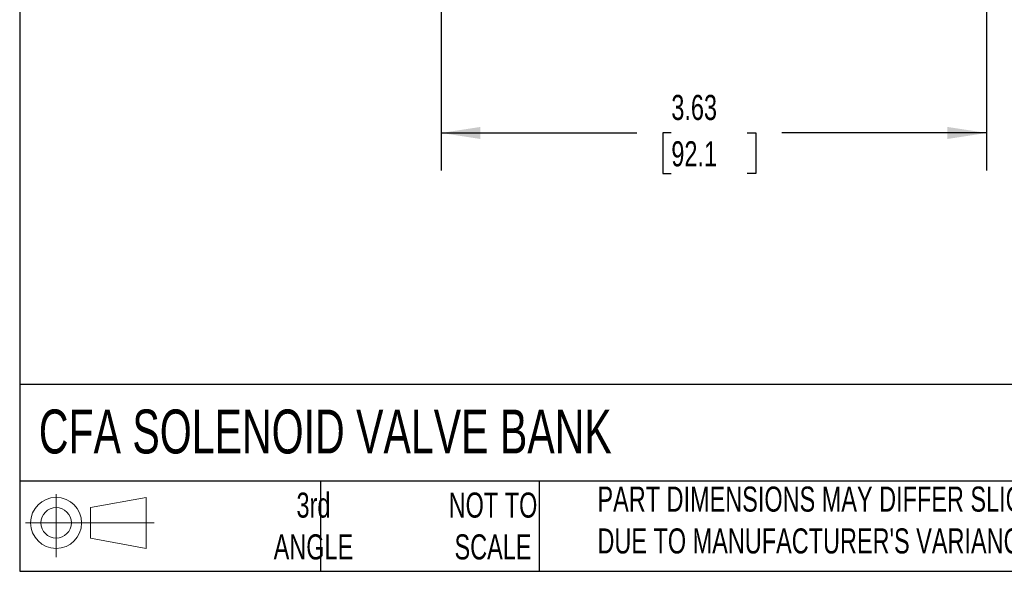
# Model space of a CAD drawing. Header units: inches. Extents: x 0.5 to 22.4, y 0.5 to 16.5.
# Tile 1 of 20: x 0.5 to 7, y 0.5 to 4.2. Entities that reach past the tile are written whole.
import ezdxf

# ---------------------------------------------------------------- set-up
doc = ezdxf.new("R2010")
doc.units = ezdxf.units.IN
doc.header["$LTSCALE"] = 2
doc.header["$MEASUREMENT"] = 0
doc.linetypes.add('SLD-Solid', pattern=[0])
doc.layers.add('DIMENSIONS', color=140, linetype='SLD-Solid', lineweight=25)
doc.layers.add('TEXT', color=140, linetype='SLD-Solid', lineweight=25)
doc.layers.add('SLD-DEFPOINTS', color=7, linetype='Continuous')
doc.styles.add('SLDTEXTSTYLE0', font='TXT', dxfattribs={"width": 0.7})
doc.dimstyles.new('SLDDIMSTYLE0', dxfattribs={"dimtxt": 0.169922, "dimasz": 0.26, "dimexe": 0, "dimexo": 0.0625, "dimgap": 0.04248, "dimtad": 0, "dimtih": 1, "dimtoh": 1, "dimrnd": 1e-09, "dimzin": 12, "dimdsep": 46, "dimtxsty": 'SLDTEXTSTYLE0', "dimsah": 1, "dimcen": 0.09, "dimadec": 0, "dimazin": 3, "dimtfac": 1, "dimtofl": 0, "dimtmove": 0, "dimatfit": 3, "dimfxl": 0, "dimfrac": 2, "dimtolj": 1, "dimtzin": 12, "dimarcsym": 0})

# ---------------------------------------------------------------- blocks, each defined once
blk = doc.blocks.new('Block11')
at = {"color": 7, "linetype": 'SLD-Solid', "lineweight": 18}
for p, q in [((0.2038, 0.4182), (0.2038, 0)), ((0.4315, 0.3281), (0.8012, 0.3962)), ((0.8012, 0.3962), (0.8012, 0.0576)), ((0.4315, 0.1257), (0.4315, 0.3281)), ((0, 0.2269), (0.8562, 0.2269)), ((0.4315, 0.1257), (0.8012, 0.0576))]:
    blk.add_line(p, q, dxfattribs=at)
for radius in [0.1693, 0.1012]:
    blk.add_circle((0.2038, 0.2269), radius, dxfattribs=at)
blk = doc.blocks.new('Block12')
at = {"layer": 'SLD-DEFPOINTS'}
blk.add_blockref('Block11', (0, 0), dxfattribs=at)
blk = doc.blocks.new('_D_7')
at = {"layer": 'DIMENSIONS'}
for p, q in [((3.3018, 5.2505), (3.3018, 3.1627)), ((6.9268, 5.2505), (6.9268, 3.1627)), ((3.3018, 3.4127), (4.6009, 3.4127)), ((4.8312, 3.4127), (4.7741, 3.4127)), ((4.7741, 3.4127), (4.7741, 3.1426)), ((5.3361, 3.4127), (5.3932, 3.4127)), ((5.3932, 3.4127), (5.3932, 3.1426)), ((6.9268, 3.4127), (5.5664, 3.4127)), ((4.7741, 3.1426), (4.8312, 3.1426)), ((5.3932, 3.1426), (5.3361, 3.1426))]:
    blk.add_line(p, q, dxfattribs=at)
for points in [[(3.3018, 3.4127), (3.5618, 3.3727), (3.5618, 3.4527)], [(6.9268, 3.4127), (6.6668, 3.4527), (6.6668, 3.3727)]]:
    blk.add_solid(points, dxfattribs=at)
at = {"layer": 'DIMENSIONS', "char_height": 0.16667, "attachment_point": 1, "style": 'SLDTEXTSTYLE0'}
for s, insert in [('3.63', (4.8312, 3.6656)), ('92.1', (4.8312, 3.3575))]:
    blk.add_mtext(s, dxfattribs=dict(at, insert=insert))

msp = doc.modelspace()

# ---------------------------------------------------------------- linework, layer by layer
at = {"layer": 'TEXT'}
for p, q in [((0.5, 16.5), (0.5, 0.5)), ((21.5, 1.7422), (0.5, 1.7422)), ((21.5, 1.1), (0.5, 1.1)), ((2.5, 1.1), (2.5, 0.5)), ((3.9537, 1.1), (3.9537, 0.5)), ((0.5, 0.5), (21.5, 0.5))]:
    msp.add_line(p, q, dxfattribs=at)

# ---------------------------------------------------------------- block references
at = {"layer": 'SLD-DEFPOINTS'}
msp.add_blockref('Block12', (0.5384, 0.5948), dxfattribs=at)

# ---------------------------------------------------------------- texts
at = {"layer": 'TEXT', "style": 'SLDTEXTSTYLE0'}
for s, insert, char_height, attachment_point in [('CFA SOLENOID VALVE BANK', (0.6272, 1.5749), 0.291667, 1), ("PART DIMENSIONS MAY DIFFER SLIGHTLY ^JDUE TO MANUFACTURER'S VARIANCES", (4.3401, 1.063), 0.166667, 1), ('3rd^JANGLE', (2.4526, 1.0234), 0.16667, 2), ('NOT TO^JSCALE', (3.6459, 1.0234), 0.166667, 2)]:
    msp.add_mtext(s, dxfattribs=dict(at, insert=insert, char_height=char_height, attachment_point=attachment_point))

# ---------------------------------------------------------------- dimensions: what is measured, and where the dimension line sits
at = {"layer": 'DIMENSIONS'}
dim = msp.add_linear_dim(base=(6.9268121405, 3.4126925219), p1=(3.3018121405, 5.3504560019), p2=(6.9268121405, 5.3504560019), angle=0, dimstyle='SLDDIMSTYLE0', dxfattribs=at)
dim.commit()
dim.dimension.update_dxf_attribs({"geometry": '_D_7', "text_midpoint": (5.0836352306, 3.4126925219), "dimtype": 160})

doc.saveas('drawing.dxf')
